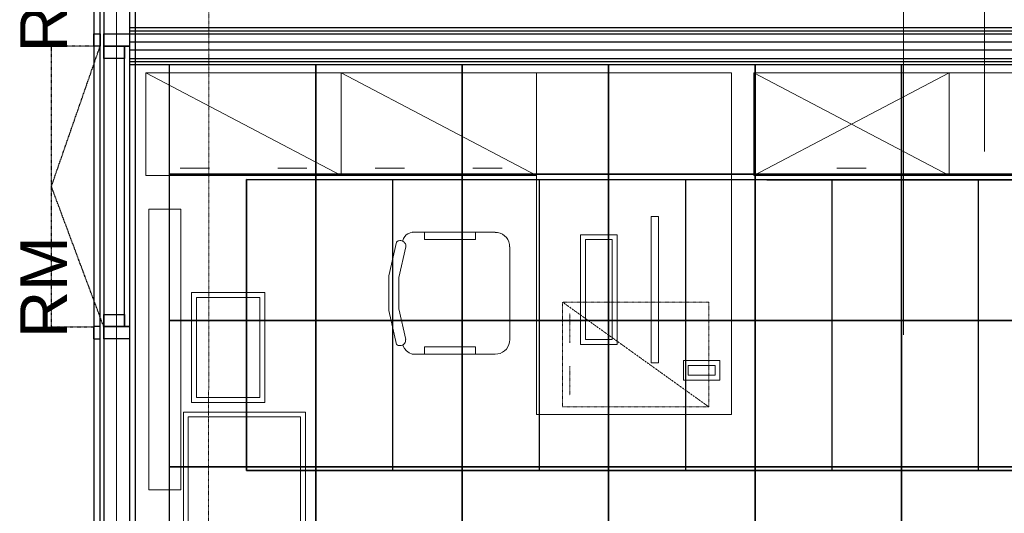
# Model space of a CAD drawing. Header units: millimetres. Extents: x -8838 to 31257, y -6224 to 3754.
# Tile 8 of 205: x -3350 to -2947, y -4617 to -4415. Entities that reach past the tile are written whole.
import ezdxf
from ezdxf.enums import TextEntityAlignment as Align

# ---------------------------------------------------------------- set-up
doc = ezdxf.new("R2010")
doc.units = ezdxf.units.MM
doc.header["$LTSCALE"] = 10
doc.header["$MEASUREMENT"] = 0
for name, pattern in [('rzut 2 pietra$0$ArchiTECH.PC 1. Line Type', [0.004, 0.003, -0.001]), ('rzut 2 pietra$0$ArchiTECH.PC 2. Line Type', [0.0025, 0.0015, -0.001]), ('rzut 2 pietra$0$ArchiTECH.PC 5. Line Type', [0.0053, 0.003, -0.001, 0.0003, -0.001]), ('rzut 2 pietra$0$ArchiTECH.PC Solid Line Type', [0]), ('SUFIT_2 PIETRO$0$ArchiTECH.PC 1. Line Type', [0.004, 0.003, -0.001]), ('SUFIT_2 PIETRO$0$ArchiTECH.PC Solid Line Type', [0])]:
    doc.linetypes.add(name, pattern=pattern)
doc.layers.add('IS_ARCH', color=254, linetype='CONTINUOUS', lineweight=18)
for name, color, linetype in [('RP5_PODKLAD', 254, 'CONTINUOUS'), ('SUFIT_2 PIETRO$0$INWENTARYZACJA', 254, 'CONTINUOUS'), ('SUFIT_2 PIETRO$0$sciany projektowane', 254, 'CONTINUOUS'), ('SUFIT_2 PIETRO$0$SUFIT NOWY 39', 254, 'CONTINUOUS'), ('SUFIT_2 PIETRO$0$TYP SUFITÓW_NOWYCH', 254, 'CONTINUOUS')]:
    doc.layers.add(name, color=color, linetype=linetype)
doc.styles.add('rzut 2 pietra$0$ArchiTECHStyle1', font='arial.ttf', dxfattribs={"height": 0.16})

msp = doc.modelspace()

# ---------------------------------------------------------------- linework, layer by layer
at = {"layer": 'IS_ARCH', "linetype": 'rzut 2 pietra$0$ArchiTECH.PC 5. Line Type'}
msp.add_line((-3272.53, -3086.52), (-3272.84, -6170.68), dxfattribs=at)
at = {"layer": 'IS_ARCH', "linetype": 'rzut 2 pietra$0$ArchiTECH.PC Solid Line Type'}
for p, q in [((-2987.91, -3908.02), (-2987.91, -4543.84)), ((-3319.72, -4015.94), (-3319.72, -5026.89)), ((-3317.19, -5026.89), (-3317.19, -4018.43)), ((-3315.66, -4020.02), (-3315.66, -5026.89)), ((-3310.44, -5017.09), (-3310.44, -4024.08)), ((-3305.13, -4030.44), (-3305.13, -5022.43)), ((-3302.72, -5026.89), (-3302.72, -4032.94)), ((-2954.67, -4468.61), (-2954.67, -4331.86)), ((-2909.66, -4417.94), (-3305.18, -4417.94)), ((-3305.18, -4417.94), (-3305.18, -4432.94)), ((-3319.77, -4425.45), (-3319.77, -4420.45)), ((-3319.77, -4420.45), (-3317.17, -4420.45)), ((-3317.17, -4420.45), (-3317.17, -4425.45)), ((-3315.7, -4425.44), (-3315.7, -4420.45)), ((-3315.7, -4420.45), (-3305.16, -4420.45)), ((-3305.18, -4419.19), (-2909.66, -4419.19)), ((-3305.18, -4420.44), (-2909.66, -4420.44)), ((-3305.16, -4420.45), (-3305.16, -4425.44)), ((-3317.17, -4425.45), (-3319.77, -4425.45)), ((-3315.7, -4430.46), (-3315.7, -4425.44)), ((-3315.7, -4425.44), (-3307.16, -4425.44)), ((-3305.16, -4425.44), (-3315.7, -4425.44)), ((-3307.16, -4540.44), (-3307.16, -4425.44)), ((-3307.16, -4425.44), (-3305.18, -4425.44)), ((-3307.16, -4425.44), (-3307.16, -4430.46)), ((-2909.66, -4423.77), (-3305.18, -4423.77)), ((-3305.18, -4425.44), (-3305.18, -4540.44)), ((-3307.16, -4430.46), (-3315.7, -4430.46)), ((-3307.16, -4535.44), (-3307.16, -4430.46)), ((-2909.66, -4427.11), (-3305.18, -4427.11)), ((-3305.18, -4430.44), (-2909.66, -4430.44)), ((-3305.18, -4431.69), (-2909.66, -4431.69)), ((-3305.18, -4432.94), (-2909.66, -4432.94)), ((-3298.39, -4436.44), (-3218.39, -4436.44)), ((-3298.39, -4478.44), (-3298.39, -4436.44)), ((-3298.39, -4436.44), (-3298.39, -4436.44)), ((-3298.39, -4436.44), (-3218.39, -4478.44)), ((-3218.39, -4436.44), (-3218.39, -4478.44)), ((-3218.39, -4436.44), (-3138.39, -4436.44)), ((-3218.39, -4478.44), (-3218.39, -4436.44)), ((-3218.39, -4436.44), (-3218.39, -4436.44)), ((-3218.39, -4436.44), (-3138.39, -4478.44)), ((-3138.39, -4436.44), (-3138.39, -4478.44)), ((-3058.39, -4436.44), (-3138.39, -4436.44)), ((-3138.39, -4436.44), (-3138.39, -4576.44)), ((-3058.39, -4576.44), (-3058.39, -4436.44)), ((-2969.23, -4436.44), (-3049.23, -4436.44)), ((-3049.23, -4436.44), (-3049.23, -4478.44)), ((-2969.23, -4478.44), (-3049.23, -4436.44)), ((-2969.23, -4436.44), (-3049.23, -4478.44)), ((-2889.23, -4436.44), (-2969.23, -4436.44)), ((-2969.23, -4436.44), (-2969.23, -4478.44)), ((-2969.23, -4478.44), (-2969.23, -4436.44)), ((-2969.23, -4436.44), (-2969.23, -4436.44)), ((-3218.39, -4478.44), (-3298.39, -4478.44)), ((-3284.39, -4475.44), (-3272.39, -4475.44)), ((-3244.39, -4475.44), (-3232.39, -4475.44)), ((-3138.39, -4478.44), (-3218.39, -4478.44)), ((-3204.39, -4475.44), (-3192.39, -4475.44)), ((-3164.39, -4475.44), (-3152.39, -4475.44)), ((-3049.23, -4478.44), (-2969.23, -4478.44)), ((-3003.23, -4475.44), (-3015.23, -4475.44)), ((-2969.23, -4478.44), (-2889.23, -4478.44)), ((-3284.14, -4492.34), (-3297.14, -4492.34)), ((-3297.14, -4492.34), (-3297.14, -4607.34)), ((-3284.14, -4492.34), (-3297.14, -4492.34)), ((-3297.14, -4492.34), (-3297.14, -4607.34)), ((-3284.14, -4607.34), (-3284.14, -4492.34)), ((-3284.14, -4607.34), (-3284.14, -4492.34)), ((-3091.38, -4555.28), (-3091.38, -4495.28)), ((-3091.38, -4495.28), (-3088.38, -4495.28)), ((-3088.38, -4495.28), (-3088.38, -4555.28)), ((-3192.34, -4503.52), (-3191.72, -4502.87)), ((-3191.72, -4502.87), (-3190.99, -4502.36)), ((-3190.99, -4502.36), (-3190.17, -4501.99)), ((-3190.17, -4501.99), (-3189.3, -4501.79)), ((-3155.26, -4501.74), (-3189.26, -4501.74)), ((-3184.26, -4501.74), (-3184.26, -4504.74)), ((-3163.26, -4504.74), (-3163.26, -4501.74)), ((-3155.3, -4501.85), (-3154.25, -4501.9)), ((-3154.25, -4501.9), (-3153.24, -4502.14)), ((-3153.24, -4502.14), (-3152.28, -4502.57)), ((-3152.28, -4502.57), (-3151.42, -4503.16)), ((-3120.27, -4547.78), (-3120.27, -4502.78)), ((-3120.27, -4502.78), (-3105.27, -4502.78)), ((-3105.27, -4502.78), (-3105.27, -4547.78)), ((-3198.87, -4519.63), (-3195.74, -4505.75)), ((-3195.73, -4505.76), (-3195.41, -4505.51)), ((-3195.41, -4505.51), (-3195.06, -4505.33)), ((-3195.06, -4505.33), (-3194.68, -4505.2)), ((-3194.68, -4505.2), (-3194.28, -4505.15)), ((-3194.28, -4505.15), (-3193.88, -4505.16)), ((-3193.88, -4505.16), (-3193.48, -4505.25)), ((-3193.48, -4505.25), (-3193.11, -4505.4)), ((-3193.17, -4505.1), (-3192.83, -4504.27)), ((-3193.11, -4505.4), (-3192.77, -4505.61)), ((-3192.83, -4504.27), (-3192.34, -4503.52)), ((-3192.77, -4505.61), (-3192.47, -4505.88)), ((-3192.47, -4505.88), (-3192.23, -4506.2)), ((-3192.23, -4506.2), (-3192.04, -4506.56)), ((-3192.04, -4506.56), (-3191.92, -4506.94)), ((-3191.92, -4506.94), (-3191.86, -4507.34)), ((-3184.26, -4504.74), (-3163.26, -4504.74)), ((-3151.42, -4503.16), (-3150.68, -4503.9)), ((-3150.68, -4503.9), (-3150.09, -4504.76)), ((-3150.09, -4504.76), (-3149.66, -4505.72)), ((-3149.66, -4505.72), (-3149.42, -4506.74)), ((-3149.42, -4506.74), (-3149.37, -4507.78)), ((-3107.27, -4504.78), (-3118.27, -4504.78)), ((-3118.27, -4504.78), (-3118.27, -4545.78)), ((-3107.27, -4545.78), (-3107.27, -4504.78)), ((-3194.79, -4520.3), (-3191.83, -4507.77)), ((-3191.86, -4507.34), (-3191.88, -4507.74)), ((-3149.26, -4545.74), (-3149.26, -4507.74)), ((-3198.87, -4533.86), (-3198.87, -4519.63)), ((-3194.79, -4533.18), (-3194.79, -4520.3)), ((-3279.69, -4571.51), (-3279.69, -4526.51)), ((-3279.69, -4526.51), (-3249.69, -4526.51)), ((-3249.69, -4526.51), (-3249.69, -4571.51)), ((-3251.69, -4528.51), (-3277.69, -4528.51)), ((-3277.69, -4528.51), (-3277.69, -4569.51)), ((-3251.69, -4569.51), (-3251.69, -4528.51)), ((-3195.74, -4547.74), (-3198.87, -4533.86)), ((-3191.83, -4545.72), (-3194.79, -4533.18)), ((-3315.7, -4535.44), (-3307.16, -4535.44)), ((-3315.7, -4540.44), (-3315.7, -4535.44)), ((-3307.16, -4535.44), (-3307.16, -4540.44)), ((-3319.86, -4540.45), (-3319.86, -4545.45)), ((-3317.19, -4540.45), (-3319.86, -4540.45)), ((-3317.19, -4545.45), (-3317.19, -4540.45)), ((-3315.7, -4545.44), (-3315.7, -4540.44)), ((-3315.7, -4540.44), (-3305.17, -4540.44)), ((-3307.16, -4540.44), (-3315.7, -4540.44)), ((-3305.18, -4540.44), (-3307.16, -4540.44)), ((-3305.17, -4540.44), (-3305.17, -4545.44)), ((-3319.86, -4545.45), (-3317.19, -4545.45)), ((-3305.17, -4545.44), (-3315.7, -4545.44)), ((-3192.43, -4547.33), (-3192.7, -4547.64)), ((-3192.21, -4546.98), (-3192.43, -4547.33)), ((-3192.06, -4546.6), (-3192.21, -4546.98)), ((-3191.98, -4546.2), (-3192.06, -4546.6)), ((-3191.97, -4545.79), (-3191.98, -4546.2)), ((-3149.34, -4546.79), (-3149.6, -4547.81)), ((-3149.26, -4545.74), (-3149.34, -4546.79)), ((-3118.27, -4545.78), (-3107.27, -4545.78)), ((-3195.38, -4547.95), (-3195.72, -4547.72)), ((-3195.01, -4548.12), (-3195.38, -4547.95)), ((-3194.61, -4548.22), (-3195.01, -4548.12)), ((-3194.2, -4548.24), (-3194.61, -4548.22)), ((-3193.79, -4548.19), (-3194.2, -4548.24)), ((-3193.4, -4548.07), (-3193.79, -4548.19)), ((-3193.03, -4547.89), (-3193.4, -4548.07)), ((-3192.45, -4549.39), (-3193.09, -4548.21)), ((-3192.7, -4547.64), (-3193.03, -4547.89)), ((-3191.56, -4550.4), (-3192.45, -4549.39)), ((-3190.48, -4551.2), (-3191.56, -4550.4)), ((-3189.24, -4551.75), (-3190.48, -4551.2)), ((-3163.26, -4548.74), (-3184.26, -4548.74)), ((-3184.26, -4548.74), (-3184.26, -4551.74)), ((-3163.26, -4551.74), (-3163.26, -4548.74)), ((-3153.2, -4551.41), (-3154.22, -4551.67)), ((-3152.24, -4550.97), (-3153.2, -4551.41)), ((-3151.38, -4550.37), (-3152.24, -4550.97)), ((-3150.63, -4549.63), (-3151.38, -4550.37)), ((-3150.03, -4548.76), (-3150.63, -4549.63)), ((-3149.6, -4547.81), (-3150.03, -4548.76)), ((-3105.27, -4547.78), (-3120.27, -4547.78)), ((-3189.26, -4551.74), (-3155.26, -4551.74)), ((-3154.22, -4551.67), (-3155.26, -4551.74)), ((-3088.38, -4555.28), (-3091.38, -4555.28)), ((-3063.13, -4554.39), (-3078.13, -4554.39)), ((-3078.13, -4554.39), (-3078.13, -4562.39)), ((-3063.13, -4562.39), (-3063.13, -4554.39)), ((-3076.13, -4560.39), (-3076.13, -4556.39)), ((-3076.13, -4556.39), (-3065.13, -4556.39)), ((-3065.13, -4556.39), (-3065.13, -4560.39)), ((-3078.13, -4562.39), (-3063.13, -4562.39)), ((-3065.13, -4560.39), (-3076.13, -4560.39)), ((-3249.69, -4571.51), (-3279.69, -4571.51)), ((-3277.69, -4569.51), (-3251.69, -4569.51)), ((-3283.04, -4645.46), (-3283.04, -4575.46)), ((-3283.04, -4575.46), (-3233.04, -4575.46)), ((-3233.04, -4575.46), (-3233.04, -4645.46)), ((-3235.04, -4577.46), (-3281.04, -4577.46)), ((-3281.04, -4577.46), (-3281.04, -4643.46)), ((-3235.04, -4643.46), (-3235.04, -4577.46)), ((-3138.39, -4576.44), (-3058.39, -4576.44)), ((-3297.14, -4607.34), (-3284.14, -4607.34)), ((-3297.14, -4607.34), (-3284.14, -4607.34))]:
    msp.add_line(p, q, dxfattribs=at)
at = {"layer": 'IS_ARCH', "linetype": 'rzut 2 pietra$0$ArchiTECH.PC 1. Line Type'}
for p, q in [((-3319.79, -4425.45), (-3337.17, -4425.45)), ((-3337.17, -4425.45), (-3337.17, -4540.47)), ((-3337.13, -4482.96), (-3317.17, -4425.45)), ((-3315.7, -4540.44), (-3337.13, -4482.96)), ((-3337.17, -4540.47), (-3319.79, -4540.47))]:
    msp.add_line(p, q, dxfattribs=at)
at = {"layer": 'IS_ARCH', "linetype": 'rzut 2 pietra$0$ArchiTECH.PC 2. Line Type'}
for p, q in [((-3067.7, -4530.36), (-3127.7, -4530.36)), ((-3127.7, -4530.36), (-3127.7, -4573.36)), ((-3067.7, -4573.36), (-3127.7, -4530.36)), ((-3067.7, -4573.36), (-3067.7, -4530.36)), ((-3124.7, -4547.11), (-3124.7, -4535.11)), ((-3124.7, -4568.61), (-3124.7, -4556.61)), ((-3127.7, -4573.36), (-3067.7, -4573.36)), ((-3067.7, -4573.36), (-3067.7, -4573.36))]:
    msp.add_line(p, q, dxfattribs=at)
at = {"layer": 'RP5_PODKLAD', "color": 253, "ltscale": 3}
for points in [[(-3288.76, -4432.94), (-3228.76, -4432.94), (-3228.76, -4477.94), (-3288.76, -4477.94)], [(-3228.76, -4432.94), (-3168.76, -4432.94), (-3168.76, -4477.94), (-3228.76, -4477.94)], [(-3168.76, -4432.94), (-3108.76, -4432.94), (-3108.76, -4477.94), (-3168.76, -4477.94)], [(-3108.76, -4432.94), (-3048.76, -4432.94), (-3048.76, -4477.94), (-3108.76, -4477.94)], [(-3048.76, -4432.94), (-2988.76, -4432.94), (-2988.76, -4477.94), (-3048.76, -4477.94)], [(-2988.76, -4432.94), (-2928.76, -4432.94), (-2928.76, -4477.94), (-2988.76, -4477.94)], [(-3288.76, -4477.94), (-3228.76, -4477.94), (-3228.76, -4537.94), (-3288.76, -4537.94)], [(-3228.76, -4477.94), (-3168.76, -4477.94), (-3168.76, -4537.94), (-3228.76, -4537.94)], [(-3168.76, -4477.94), (-3108.76, -4477.94), (-3108.76, -4537.94), (-3168.76, -4537.94)], [(-3108.76, -4477.94), (-3048.76, -4477.94), (-3048.76, -4537.94), (-3108.76, -4537.94)], [(-3048.76, -4477.94), (-2988.76, -4477.94), (-2988.76, -4537.94), (-3048.76, -4537.94)], [(-2988.76, -4477.94), (-2928.76, -4477.94), (-2928.76, -4537.94), (-2988.76, -4537.94)], [(-3288.76, -4537.94), (-3228.76, -4537.94), (-3228.76, -4597.94), (-3288.76, -4597.94)], [(-3228.76, -4537.94), (-3168.76, -4537.94), (-3168.76, -4597.94), (-3228.76, -4597.94)], [(-3168.76, -4537.94), (-3108.76, -4537.94), (-3108.76, -4597.94), (-3168.76, -4597.94)], [(-3108.76, -4537.94), (-3048.76, -4537.94), (-3048.76, -4597.94), (-3108.76, -4597.94)], [(-3048.76, -4537.94), (-2988.76, -4537.94), (-2988.76, -4597.94), (-3048.76, -4597.94)], [(-2988.76, -4537.94), (-2928.76, -4537.94), (-2928.76, -4597.94), (-2988.76, -4597.94)], [(-3288.76, -4597.94), (-3228.76, -4597.94), (-3228.76, -4657.94), (-3288.76, -4657.94)], [(-3228.76, -4597.94), (-3168.76, -4597.94), (-3168.76, -4657.94), (-3228.76, -4657.94)], [(-3168.76, -4597.94), (-3108.76, -4597.94), (-3108.76, -4657.94), (-3168.76, -4657.94)], [(-3108.76, -4597.94), (-3048.76, -4597.94), (-3048.76, -4657.94), (-3108.76, -4657.94)], [(-3048.76, -4597.94), (-2988.76, -4597.94), (-2988.76, -4657.94), (-3048.76, -4657.94)], [(-2988.76, -4597.94), (-2928.76, -4597.94), (-2928.76, -4657.94), (-2988.76, -4657.94)]]:
    msp.add_lwpolyline(points, close=True, dxfattribs=at)
at = {"layer": 'SUFIT_2 PIETRO$0$INWENTARYZACJA', "linetype": 'SUFIT_2 PIETRO$0$ArchiTECH.PC Solid Line Type'}
for p, q in [((-3319.72, -4015.94), (-3319.72, -5026.89)), ((-3317.19, -5026.89), (-3317.19, -4018.43)), ((-3315.66, -4020.02), (-3315.66, -5026.89)), ((-3305.13, -4030.44), (-3305.13, -5022.43)), ((-3302.72, -5026.89), (-3302.72, -4032.94)), ((-3319.77, -4420.45), (-3317.17, -4420.45)), ((-3319.77, -4425.45), (-3319.77, -4420.45)), ((-3317.17, -4420.45), (-3317.17, -4425.45)), ((-3315.7, -4420.45), (-3305.16, -4420.45)), ((-3315.7, -4425.44), (-3315.7, -4420.45)), ((-3305.16, -4420.45), (-3305.16, -4425.44)), ((-3317.17, -4425.45), (-3319.77, -4425.45)), ((-3305.16, -4425.44), (-3315.7, -4425.44)), ((-3315.7, -4425.44), (-3307.16, -4425.44)), ((-3315.7, -4430.46), (-3315.7, -4425.44)), ((-3307.16, -4425.44), (-3307.16, -4430.46)), ((-3307.16, -4425.44), (-3305.18, -4425.44)), ((-3307.16, -4540.44), (-3307.16, -4425.44)), ((-3305.18, -4425.44), (-3305.18, -4540.44)), ((-3307.16, -4430.46), (-3315.7, -4430.46)), ((-3307.16, -4535.44), (-3307.16, -4430.46)), ((-3315.7, -4540.44), (-3315.7, -4535.44)), ((-3315.7, -4535.44), (-3307.16, -4535.44)), ((-3307.16, -4535.44), (-3307.16, -4540.44)), ((-3317.19, -4540.45), (-3319.86, -4540.45)), ((-3319.86, -4540.45), (-3319.86, -4545.45)), ((-3317.19, -4545.45), (-3317.19, -4540.45)), ((-3307.16, -4540.44), (-3315.7, -4540.44)), ((-3315.7, -4540.44), (-3305.17, -4540.44)), ((-3315.7, -4545.44), (-3315.7, -4540.44)), ((-3305.18, -4540.44), (-3307.16, -4540.44)), ((-3305.17, -4540.44), (-3305.17, -4545.44)), ((-3319.86, -4545.45), (-3317.19, -4545.45)), ((-3305.17, -4545.44), (-3315.7, -4545.44))]:
    msp.add_line(p, q, dxfattribs=at)
at = {"layer": 'SUFIT_2 PIETRO$0$INWENTARYZACJA', "linetype": 'SUFIT_2 PIETRO$0$ArchiTECH.PC 1. Line Type'}
for p, q in [((-3337.17, -4425.45), (-3337.17, -4540.47)), ((-3319.79, -4425.45), (-3337.17, -4425.45)), ((-3337.13, -4482.96), (-3317.17, -4425.45)), ((-3315.7, -4540.44), (-3337.13, -4482.96)), ((-3337.17, -4540.47), (-3319.79, -4540.47))]:
    msp.add_line(p, q, dxfattribs=at)
at = {"layer": 'SUFIT_2 PIETRO$0$sciany projektowane', "linetype": 'SUFIT_2 PIETRO$0$ArchiTECH.PC Solid Line Type'}
for p, q in [((-2909.66, -4417.94), (-3305.18, -4417.94)), ((-3305.18, -4417.94), (-3305.18, -4432.94)), ((-3305.18, -4419.19), (-2909.66, -4419.19)), ((-3305.18, -4420.44), (-2909.66, -4420.44)), ((-2909.66, -4423.77), (-3305.18, -4423.77)), ((-2909.66, -4427.11), (-3305.18, -4427.11)), ((-3305.18, -4430.44), (-2909.66, -4430.44)), ((-3305.18, -4431.69), (-2909.66, -4431.69)), ((-3305.18, -4432.94), (-2909.66, -4432.94))]:
    msp.add_line(p, q, dxfattribs=at)
at = {"layer": 'SUFIT_2 PIETRO$0$SUFIT NOWY 39', "linetype": 'SUFIT_2 PIETRO$0$ArchiTECH.PC Solid Line Type'}
for p, q in [((-2597.15, -4480.8), (-3257.15, -4480.15)), ((-3257.15, -4480.15), (-3257.15, -4599.51)), ((-3197.15, -4599.51), (-3197.15, -4480.2)), ((-3137.15, -4599.51), (-3137.15, -4480.26)), ((-3077.15, -4599.51), (-3077.15, -4480.32)), ((-3017.15, -4599.51), (-3017.15, -4480.38)), ((-2957.15, -4599.51), (-2957.15, -4480.44)), ((-2597.15, -4599.51), (-3257.15, -4599.51)), ((-3257.15, -4599.51), (-2597.15, -4599.51))]:
    msp.add_line(p, q, dxfattribs=at)
at = {"layer": 'SUFIT_2 PIETRO$0$TYP SUFITÓW_NOWYCH', "linetype": 'SUFIT_2 PIETRO$0$ArchiTECH.PC Solid Line Type'}
for p, q in [((-3257.15, -4480.15), (-2597.15, -4480.15)), ((-3257.15, -4599.51), (-3257.15, -4480.15)), ((-2597.15, -4599.51), (-3257.15, -4599.51))]:
    msp.add_line(p, q, dxfattribs=at)

# ---------------------------------------------------------------- texts
at = {"layer": 'IS_ARCH', "style": 'rzut 2 pietra$0$ArchiTECHStyle1'}
for p in [(-3324.92, -4427.92), (-3324.92, -4545.15)]:
    msp.add_text('RM', height=19.2, rotation=90, dxfattribs=at).set_placement(p, align=Align.BOTTOM_LEFT)

doc.saveas('drawing.dxf')
